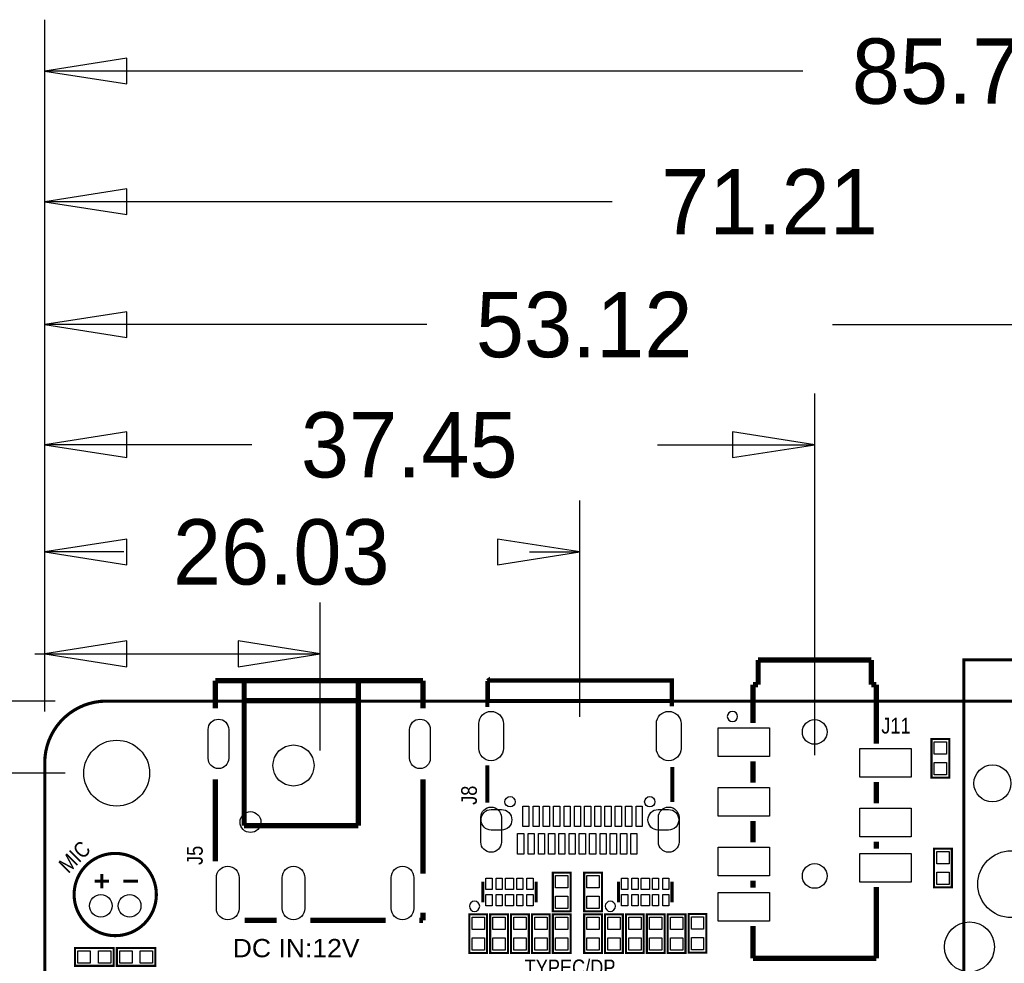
# Model space of a CAD drawing. Extents: x -28 to 211, y -50 to 129.
# Tile 5 of 18: x -1 to 47, y 83 to 129. Entities that reach past the tile are written whole.
import ezdxf

# ---------------------------------------------------------------- set-up
doc = ezdxf.new("R2010")
doc.units = 0
for name, color, linetype in [('BG_DIMEMSION_TOP', 161, 'CONTINUOUS'), ('BG_OUTLINE', 12, 'CONTINUOUS'), ('BG_SILKSCREEN_TOP', 7, 'CONTINUOUS'), ('PG_SILKSCREEN_TOP', 253, 'CONTINUOUS'), ('PIN_TOP', 92, 'CONTINUOUS')]:
    doc.layers.add(name, color=color, linetype=linetype)

msp = doc.modelspace()

# ---------------------------------------------------------------- linework, layer by layer
at = {"layer": 'BG_DIMEMSION_TOP'}
for points in [[(0, 95.499885), (0, 129.118893)], [(3.999992, 127.243942), (0, 126.619), (3.999992, 125.994058), (3.999992, 127.243942)], [(36.87445, 126.619), (0, 126.619)], [(0, 95.499885), (0, 122.768893)], [(3.999992, 120.893942), (0, 120.269), (3.999992, 119.644058), (3.999992, 120.893942)], [(27.60345, 120.269), (0, 120.269)], [(0, 95.499885), (0, 116.799893)], [(3.999992, 114.924942), (0, 114.3), (3.999992, 113.675058), (3.999992, 114.924942)], [(18.58645, 114.3), (0, 114.3)], [(38.30955, 114.3), (53.121509, 114.3)], [(0, 95.499885), (0, 110.957893)], [(37.450116, 93.374997), (37.450116, 110.957893)], [(3.999992, 109.082942), (0, 108.458), (3.999992, 107.833058), (3.999992, 109.082942)], [(33.450124, 107.833058), (37.450116, 108.458), (33.450124, 109.082942), (33.450124, 107.833058)], [(10.07745, 108.458), (0, 108.458)], [(29.80055, 108.458), (37.450116, 108.458)], [(0, 95.499885), (0, 105.750893)], [(26.029996, 95.239789), (26.029996, 105.750893)], [(3.999992, 103.875942), (0, 103.251), (3.999992, 102.626058), (3.999992, 103.875942)], [(22.030004, 102.626058), (26.029996, 103.251), (22.030004, 103.875942), (22.030004, 102.626058)], [(3.85445, 103.251), (0, 103.251)], [(23.57755, 103.251), (26.029996, 103.251)], [(0, 95.499885), (0, 100.797893)], [(13.400303, 93.594936), (13.400303, 100.797893)], [(3.999992, 98.922942), (0, 98.298), (3.999992, 97.673058), (3.999992, 98.922942)], [(9.400311, 97.673058), (13.400303, 98.298), (9.400311, 98.922942), (9.400311, 97.673058)], [(-0.47625, 98.298), (0, 98.298)], [(0, 98.298), (13.400303, 98.298)], [(0.500101, 95.999986), (-27.518893, 95.999986)], [(1.0001, 92.499993), (-20.152893, 92.499993)], [(1.0001, 92.499993), (-11.262893, 92.499993)]]:
    msp.add_lwpolyline(points, dxfattribs=at)
at = {"layer": 'BG_OUTLINE', "const_width": 0.1524}
msp.add_lwpolyline([(0, 2.999994), (0, 92.999992, -0.414214), (2.999994, 95.999986), (170.000016, 95.999986, -0.414214), (173.00001, 92.999992), (173.00001, 2.999994, -0.414214), (170.000016, 0), (2.999994, 0, -0.414214), (0, 2.999994)], format="xyb", dxfattribs=at)
at = {"layer": 'PG_SILKSCREEN_TOP'}
for points, const_width in [([(34.700007, 98.000109), (34.700007, 96.799908)], 0.254), ([(40.19992, 98.000109), (34.700007, 98.000109)], 0.254), ([(40.19992, 96.799908), (40.19992, 98.000109)], 0.254), ([(44.700012, 98.000109), (44.700012, 96.000113), (60.740011, 96.000113), (60.740011, 76.700101), (44.700012, 76.700101), (44.700012, 98.000109), (60.740011, 98.000109), (60.740011, 96.000113)], 0.150012), ([(8.300009, 96.994193), (18.398998, 96.994193)], 0.254), ([(8.300009, 96.994193), (8.300009, 95.640398)], 0.254), ([(9.699498, 96.994193), (9.699498, 89.945693)], 0.254), ([(15.249398, 96.994193), (15.249398, 96.745298)], 0.254), ([(15.249398, 96.745298), (15.249398, 89.945693)], 0.254), ([(18.398998, 96.994193), (18.398998, 95.640398)], 0.254), ([(21.530005, 96.979892), (21.560003, 96.999908), (21.560003, 95.99991), (30.49999, 95.99991), (30.49999, 95.739915)], 0.2), ([(21.530005, 96.979892), (21.530005, 95.7199)], 0.2), ([(21.560003, 96.999908), (30.49999, 96.999908), (30.49999, 95.99991)], 0.2), ([(34.450122, 96.799908), (34.450122, 94.931001)], 0.254), ([(34.700007, 96.799908), (34.450122, 96.799908)], 0.254), ([(40.45011, 96.799908), (40.19992, 96.799908)], 0.254), ([(40.45011, 95.849999), (40.45011, 96.799908)], 0.254), ([(9.699498, 96.021398), (15.249398, 96.021398)], 0.254), ([(40.45011, 95.900011), (40.45011, 95.849999)], 0.254), ([(40.45011, 93.931308), (40.45011, 95.900011)], 0.254), ([(43.9928, 94.1578), (43.9928, 92.2782), (43.1292, 92.2782), (43.1292, 94.1578), (43.9928, 94.1578)], 0.1016), ([(21.530005, 91.069897), (21.530005, 92.879901)], 0.2), ([(34.450122, 93.068699), (34.450122, 92.031109)], 0.254), ([(30.529987, 91.089912), (30.529987, 92.799891)], 0.2), ([(8.300009, 92.198698), (8.300009, 88.208409)], 0.254), ([(18.398998, 92.198698), (18.398998, 87.616487)], 0.254), ([(40.45011, 92.068904), (40.45011, 91.031111)], 0.254), ([(9.699498, 89.945693), (15.249398, 89.945693)], 0.254), ([(34.450122, 90.168806), (34.450122, 89.131394)], 0.254), ([(40.45011, 89.169011), (40.45011, 88.831191)], 0.254), ([(43.2562, 86.9442), (43.2562, 88.8238), (44.1198, 88.8238), (44.1198, 86.9442), (43.2562, 86.9442)], 0.1016), ([(2.778989, 86.897997), (2.778989, 87.597996)], 0.150012), ([(24.7142, 85.785198), (24.7142, 87.664798), (25.5778, 87.664798), (25.5778, 85.785198), (24.7142, 85.785198)], 0.1016), ([(26.2382, 85.785198), (26.2382, 87.664798), (27.1018, 87.664798), (27.1018, 85.785198), (26.2382, 85.785198)], 0.1016), ([(2.429002, 87.247984), (3.129001, 87.247984)], 0.150012), ([(3.828999, 87.247984), (4.528998, 87.247984)], 0.150012), ([(21.306003, 87.225099), (21.306003, 86.224897)], 0.150089), ([(23.905997, 87.225099), (23.905997, 86.224897)], 0.150089), ([(27.910003, 87.225099), (27.910003, 86.224897)], 0.150089), ([(30.509997, 87.225099), (30.509997, 86.224897)], 0.150089), ([(34.450122, 87.269091), (34.450122, 86.931297)], 0.254), ([(40.45011, 83.500011), (40.45011, 86.968889)], 0.254), ([(18.398998, 85.724187), (18.398998, 85.345803)], 0.254), ([(9.717303, 85.345803), (11.279403, 85.345803)], 0.254), ([(12.917703, 85.345803), (16.580409, 85.345803)], 0.254), ([(18.218709, 85.345803), (18.398998, 85.345803)], 0.254), ([(21.5138, 85.632798), (21.5138, 83.753198), (20.6502, 83.753198), (20.6502, 85.632798), (21.5138, 85.632798)], 0.1016), ([(22.5298, 85.632798), (22.5298, 83.753198), (21.6662, 83.753198), (21.6662, 85.632798), (22.5298, 85.632798)], 0.1016), ([(23.5458, 85.632798), (23.5458, 83.753198), (22.6822, 83.753198), (22.6822, 85.632798), (23.5458, 85.632798)], 0.1016), ([(24.5618, 85.632798), (24.5618, 83.753198), (23.6982, 83.753198), (23.6982, 85.632798), (24.5618, 85.632798)], 0.1016), ([(25.5778, 85.632798), (25.5778, 83.753198), (24.7142, 83.753198), (24.7142, 85.632798), (25.5778, 85.632798)], 0.1016), ([(27.1018, 85.632798), (27.1018, 83.753198), (26.2382, 83.753198), (26.2382, 85.632798), (27.1018, 85.632798)], 0.1016), ([(28.1178, 85.632798), (28.1178, 83.753198), (27.2542, 83.753198), (27.2542, 85.632798), (28.1178, 85.632798)], 0.1016), ([(29.1338, 85.632798), (29.1338, 83.753198), (28.2702, 83.753198), (28.2702, 85.632798), (29.1338, 85.632798)], 0.1016), ([(30.1498, 85.632798), (30.1498, 83.753198), (29.2862, 83.753198), (29.2862, 85.632798), (30.1498, 85.632798)], 0.1016), ([(31.1658, 85.632798), (31.1658, 83.753198), (30.3022, 83.753198), (30.3022, 85.632798), (31.1658, 85.632798)], 0.1016), ([(31.3182, 83.7692), (31.3182, 85.6488), (32.1818, 85.6488), (32.1818, 83.7692), (31.3182, 83.7692)], 0.1016), ([(34.450122, 85.068893), (34.450122, 83.500011)], 0.254), ([(1.4732, 83.9978), (3.3528, 83.9978), (3.3528, 83.1342), (1.4732, 83.1342), (1.4732, 83.9978)], 0.1016), ([(5.3848, 83.1342), (3.5052, 83.1342), (3.5052, 83.9978), (5.3848, 83.9978), (5.3848, 83.1342)], 0.1016), ([(34.450122, 83.500011), (40.45011, 83.500011)], 0.254)]:
    msp.add_lwpolyline(points, dxfattribs=dict(at, const_width=const_width))
for points in [[(33.70011, 95.250102, 1), (33.200121, 95.250097, 1)], [(21.15599, 86.024999, 1), (20.65601, 86.024997, 1)], [(27.75999, 86.024999, 1), (27.26001, 86.024997, 1)]]:
    msp.add_lwpolyline(points, format="xyb", close=True, dxfattribs=at)
at = {"layer": 'PG_SILKSCREEN_TOP', "const_width": 0.150012}
msp.add_lwpolyline([(5.428996, 86.597998, 1.000001), (1.429004, 86.597973, 0.999999), (5.428996, 86.597998)], format="xyb", dxfattribs=at)
at = {"layer": 'PIN_TOP'}
for points in [[(21.109991, 93.699914), (21.109991, 94.899912, -1), (22.309988, 94.899912), (22.309988, 93.699914, -1)], [(29.750004, 93.699914), (29.750004, 94.899912, -1), (30.950002, 94.899912), (30.950002, 93.699914, -1)], [(8.950198, 94.620537), (8.950198, 93.221048, -1), (7.949387, 93.221048), (7.949387, 94.620537, -1)], [(18.74962, 94.620537), (18.74962, 93.221048, -1), (17.748809, 93.221048), (17.748809, 94.620537, -1)], [(21.209991, 89.149911), (21.209991, 90.349908, -1), (22.209989, 90.349908), (22.209989, 89.149911, -1)], [(21.719984, 90.729892), (22.219983, 90.729892, -1), (22.219983, 89.729894), (21.719984, 89.729894, -1)], [(29.840009, 90.729892), (30.340008, 90.729892, -1), (30.340008, 89.729894), (29.840009, 89.729894, -1)], [(29.850004, 89.149911), (29.850004, 90.349908, -1), (30.850002, 90.349908), (30.850002, 89.149911, -1)], [(9.449295, 87.419701), (9.449295, 85.918484, -1), (8.349501, 85.918484), (8.349501, 87.419701, -1)], [(12.649695, 87.419701), (12.649695, 85.918484, -1), (11.549901, 85.918484), (11.549901, 87.419701, -1)], [(17.948211, 87.419701), (17.948211, 85.918484, -1), (16.848417, 85.918484), (16.848417, 87.419701, -1)]]:
    msp.add_lwpolyline(points, format="xyb", close=True, dxfattribs=at)
for points in [[(35.250361, 94.699811), (35.250361, 93.299813), (32.750265, 93.299813), (32.750265, 94.699811)], [(43.261305, 94.017567), (43.860695, 94.017567), (43.860695, 93.418177), (43.261305, 93.418177)], [(42.150271, 93.700092), (42.150271, 92.300095), (39.650175, 92.300095), (39.650175, 93.700092)], [(43.261305, 93.017823), (43.860695, 93.017823), (43.860695, 92.418433), (43.261305, 92.418433)], [(35.250361, 91.799893), (35.250361, 90.399895), (32.750265, 90.399895), (32.750265, 91.799893)], [(23.550004, 90.899894), (23.550004, 89.899896), (23.250004, 89.899896), (23.250004, 90.899894)], [(24.050003, 90.899894), (24.050003, 89.899896), (23.750003, 89.899896), (23.750003, 90.899894)], [(24.550002, 90.899894), (24.550002, 89.899896), (24.250002, 89.899896), (24.250002, 90.899894)], [(25.050001, 90.899894), (25.050001, 89.899896), (24.750001, 89.899896), (24.750001, 90.899894)], [(25.560007, 90.899894), (25.560007, 89.899896), (25.260008, 89.899896), (25.260008, 90.899894)], [(26.060006, 90.899894), (26.060006, 89.899896), (25.760007, 89.899896), (25.760007, 90.899894)], [(26.560005, 90.899894), (26.560005, 89.899896), (26.260006, 89.899896), (26.260006, 90.899894)], [(27.049997, 90.899894), (27.049997, 89.899896), (26.749997, 89.899896), (26.749997, 90.899894)], [(27.549996, 90.899894), (27.549996, 89.899896), (27.249996, 89.899896), (27.249996, 90.899894)], [(28.049995, 90.899894), (28.049995, 89.899896), (27.749995, 89.899896), (27.749995, 90.899894)], [(28.549994, 90.899894), (28.549994, 89.899896), (28.249994, 89.899896), (28.249994, 90.899894)], [(29.06, 90.899894), (29.06, 89.899896), (28.760001, 89.899896), (28.760001, 90.899894)], [(42.150271, 90.800199), (42.150271, 89.400202), (39.650175, 89.400202), (39.650175, 90.800199)], [(23.299991, 89.559892), (23.299991, 88.559894), (22.999992, 88.559894), (22.999992, 89.559892)], [(23.809998, 89.559892), (23.809998, 88.559894), (23.509999, 88.559894), (23.509999, 89.559892)], [(24.309997, 89.559892), (24.309997, 88.559894), (24.009998, 88.559894), (24.009998, 89.559892)], [(24.809996, 89.559892), (24.809996, 88.559894), (24.509997, 88.559894), (24.509997, 89.559892)], [(25.299988, 89.559892), (25.299988, 88.559894), (24.999988, 88.559894), (24.999988, 89.559892)], [(25.799986, 89.559892), (25.799986, 88.559894), (25.499987, 88.559894), (25.499987, 89.559892)], [(26.299985, 89.559892), (26.299985, 88.559894), (25.999986, 88.559894), (25.999986, 89.559892)], [(26.799985, 89.559892), (26.799985, 88.559894), (26.499985, 88.559894), (26.499985, 89.559892)], [(27.309991, 89.559892), (27.309991, 88.559894), (27.009992, 88.559894), (27.009992, 89.559892)], [(27.80999, 89.559892), (27.80999, 88.559894), (27.509991, 88.559894), (27.509991, 89.559892)], [(28.309989, 89.559892), (28.309989, 88.559894), (28.00999, 88.559894), (28.00999, 89.559892)], [(28.800006, 89.559892), (28.800006, 88.559894), (28.500006, 88.559894), (28.500006, 89.559892)], [(35.250361, 88.9), (35.250361, 87.500003), (32.750265, 87.500003), (32.750265, 88.9)], [(42.150271, 88.600001), (42.150271, 87.200003), (39.650175, 87.200003), (39.650175, 88.600001)], [(43.987695, 88.084177), (43.388305, 88.084177), (43.388305, 88.683567), (43.987695, 88.683567)], [(43.987695, 87.084433), (43.388305, 87.084433), (43.388305, 87.683823), (43.987695, 87.683823)], [(21.456015, 86.850042), (21.456015, 87.399952), (21.755989, 87.399952), (21.755989, 86.850042)], [(21.955912, 86.850042), (21.955912, 87.399952), (22.255886, 87.399952), (22.255886, 86.850042)], [(22.405975, 86.850042), (22.405975, 87.399952), (22.806025, 87.399952), (22.806025, 86.850042)], [(22.956114, 86.850042), (22.956114, 87.399952), (23.256088, 87.399952), (23.256088, 86.850042)], [(23.456011, 86.850042), (23.456011, 87.399952), (23.755985, 87.399952), (23.755985, 86.850042)], [(25.445695, 86.925175), (24.846305, 86.925175), (24.846305, 87.524565), (25.445695, 87.524565)], [(26.969695, 86.925175), (26.370305, 86.925175), (26.370305, 87.524565), (26.969695, 87.524565)], [(28.060015, 86.850042), (28.060015, 87.399952), (28.359989, 87.399952), (28.359989, 86.850042)], [(28.559912, 86.850042), (28.559912, 87.399952), (28.859886, 87.399952), (28.859886, 86.850042)], [(29.009975, 86.850042), (29.009975, 87.399952), (29.410025, 87.399952), (29.410025, 86.850042)], [(29.560114, 86.850042), (29.560114, 87.399952), (29.860088, 87.399952), (29.860088, 86.850042)], [(30.060011, 86.850042), (30.060011, 87.399952), (30.359985, 87.399952), (30.359985, 86.850042)], [(35.250361, 86.700106), (35.250361, 85.300109), (32.750265, 85.300109), (32.750265, 86.700106)], [(21.456015, 86.050044), (21.456015, 86.599954), (21.755989, 86.599954), (21.755989, 86.050044)], [(21.955912, 86.050044), (21.955912, 86.599954), (22.255886, 86.599954), (22.255886, 86.050044)], [(22.405975, 86.050044), (22.405975, 86.599954), (22.806025, 86.599954), (22.806025, 86.050044)], [(22.956114, 86.050044), (22.956114, 86.599954), (23.256088, 86.599954), (23.256088, 86.050044)], [(23.456011, 86.050044), (23.456011, 86.599954), (23.755985, 86.599954), (23.755985, 86.050044)], [(25.445695, 85.925431), (24.846305, 85.925431), (24.846305, 86.524821), (25.445695, 86.524821)], [(26.969695, 85.925431), (26.370305, 85.925431), (26.370305, 86.524821), (26.969695, 86.524821)], [(28.060015, 86.050044), (28.060015, 86.599954), (28.359989, 86.599954), (28.359989, 86.050044)], [(28.559912, 86.050044), (28.559912, 86.599954), (28.859886, 86.599954), (28.859886, 86.050044)], [(29.009975, 86.050044), (29.009975, 86.599954), (29.410025, 86.599954), (29.410025, 86.050044)], [(29.560114, 86.050044), (29.560114, 86.599954), (29.860088, 86.599954), (29.860088, 86.050044)], [(30.060011, 86.050044), (30.060011, 86.599954), (30.359985, 86.599954), (30.359985, 86.050044)], [(20.782305, 85.492565), (21.381695, 85.492565), (21.381695, 84.893175), (20.782305, 84.893175)], [(21.798305, 85.492565), (22.397695, 85.492565), (22.397695, 84.893175), (21.798305, 84.893175)], [(22.814305, 85.492565), (23.413695, 85.492565), (23.413695, 84.893175), (22.814305, 84.893175)], [(23.830305, 85.492565), (24.429695, 85.492565), (24.429695, 84.893175), (23.830305, 84.893175)], [(24.846305, 85.492565), (25.445695, 85.492565), (25.445695, 84.893175), (24.846305, 84.893175)], [(26.370305, 85.492565), (26.969695, 85.492565), (26.969695, 84.893175), (26.370305, 84.893175)], [(27.386305, 85.492565), (27.985695, 85.492565), (27.985695, 84.893175), (27.386305, 84.893175)], [(28.402305, 85.492565), (29.001695, 85.492565), (29.001695, 84.893175), (28.402305, 84.893175)], [(29.418305, 85.492565), (30.017695, 85.492565), (30.017695, 84.893175), (29.418305, 84.893175)], [(30.434305, 85.492565), (31.033695, 85.492565), (31.033695, 84.893175), (30.434305, 84.893175)], [(32.049695, 84.909177), (31.450305, 84.909177), (31.450305, 85.508567), (32.049695, 85.508567)], [(20.782305, 84.492821), (21.381695, 84.492821), (21.381695, 83.893431), (20.782305, 83.893431)], [(21.798305, 84.492821), (22.397695, 84.492821), (22.397695, 83.893431), (21.798305, 83.893431)], [(22.814305, 84.492821), (23.413695, 84.492821), (23.413695, 83.893431), (22.814305, 83.893431)], [(23.830305, 84.492821), (24.429695, 84.492821), (24.429695, 83.893431), (23.830305, 83.893431)], [(24.846305, 84.492821), (25.445695, 84.492821), (25.445695, 83.893431), (24.846305, 83.893431)], [(26.370305, 84.492821), (26.969695, 84.492821), (26.969695, 83.893431), (26.370305, 83.893431)], [(27.386305, 84.492821), (27.985695, 84.492821), (27.985695, 83.893431), (27.386305, 83.893431)], [(28.402305, 84.492821), (29.001695, 84.492821), (29.001695, 83.893431), (28.402305, 83.893431)], [(29.418305, 84.492821), (30.017695, 84.492821), (30.017695, 83.893431), (29.418305, 83.893431)], [(30.434305, 84.492821), (31.033695, 84.492821), (31.033695, 83.893431), (30.434305, 83.893431)], [(32.049695, 83.909433), (31.450305, 83.909433), (31.450305, 84.508823), (32.049695, 84.508823)], [(1.613433, 83.266305), (1.613433, 83.865695), (2.212823, 83.865695), (2.212823, 83.266305)], [(2.613177, 83.266305), (2.613177, 83.865695), (3.212567, 83.865695), (3.212567, 83.266305)], [(4.244823, 83.865695), (4.244823, 83.266305), (3.645433, 83.266305), (3.645433, 83.865695)], [(5.244567, 83.865695), (5.244567, 83.266305), (4.645177, 83.266305), (4.645177, 83.865695)]]:
    msp.add_lwpolyline(points, close=True, dxfattribs=at)
for centre, radius in [((37.450116, 94.50009), 0.599999), ((3.499993, 92.499993), 1.599997), ((12.099798, 92.869309), 0.999503), ((46.094904, 92.000299), 0.899998), ((22.630003, 91.109902), 0.249999), ((29.429989, 91.109902), 0.249999), ((10.0076, 90.1192), 0.508), ((47.005011, 87.100105), 1.625003), ((37.450116, 87.500104), 0.599999), ((2.729001, 86.047986), 0.549999), ((4.128999, 86.047986), 0.549999), ((44.975018, 84.050099), 1.214996)]:
    msp.add_circle(centre, radius, dxfattribs=at)

# ---------------------------------------------------------------- texts
at = {"layer": 'BG_DIMEMSION_TOP', "width": 0.992}
for s, p in [('85.79', (39.2557, 125.0315)), ('71.21', (29.9847, 118.6815)), ('53.12', (20.9677, 112.7125)), ('37.45', (12.4587, 106.8705)), ('26.03', (6.2357, 101.6635))]:
    msp.add_text(s, height=3.175, dxfattribs=at).set_placement(p)
at = {"layer": 'BG_SILKSCREEN_TOP'}
for s, height, width, p in [('J11', 0.762, 0.866667, (40.6908, 94.4245)), ('DC IN:12V', 0.889, 1.085714, (9.144, 83.549058)), ('TYPEC/DP', 0.762, 0.866667, (23.3426, 82.677))]:
    msp.add_text(s, height=height, dxfattribs=dict(at, width=width)).set_placement(p)
at = {"layer": 'BG_SILKSCREEN_TOP', "width": 0.866667}
for s, rotation, p in [('J8', 90, (21.0185, 90.9574)), ('MIC', 45, (1.146835, 87.587023)), ('J5', 90, (7.6835, 88.0364))]:
    msp.add_text(s, height=0.762, rotation=rotation, dxfattribs=at).set_placement(p)

doc.saveas('drawing.dxf')
